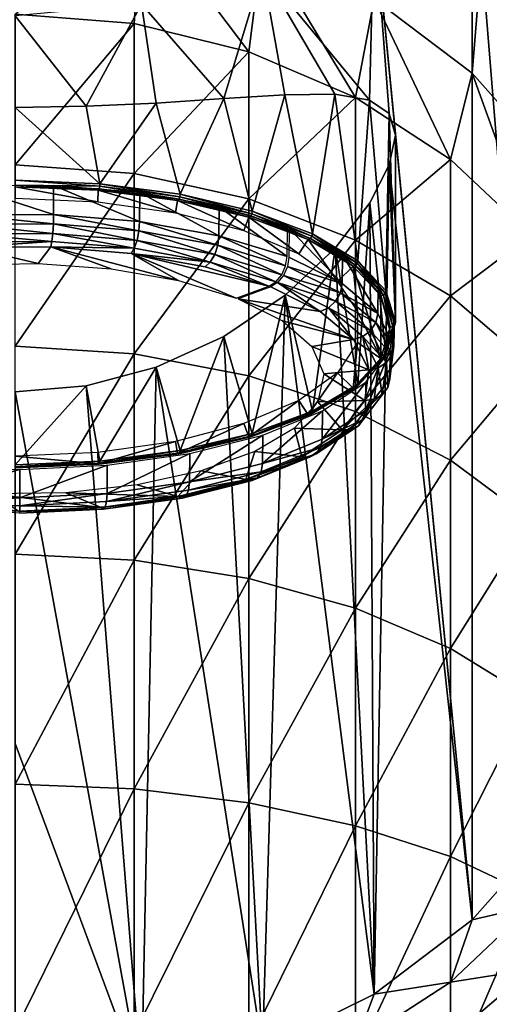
# Model space of a CAD drawing. Header units: millimetres. Extents: x -26 to 42, y -375 to 149.
# Tile 7 of 11: x 0 to 19, y 62 to 101. Entities that reach past the tile are written whole.
import ezdxf

# ---------------------------------------------------------------- set-up
doc = ezdxf.new("R2010")
doc.units = ezdxf.units.MM
doc.header["$LTSCALE"] = 13.670324
for name, color, linetype in [('11', 7, 'CONTINUOUS'), ('13', 7, 'CONTINUOUS'), ('14', 7, 'CONTINUOUS'), ('16', 7, 'CONTINUOUS'), ('27', 7, 'CONTINUOUS'), ('28', 7, 'CONTINUOUS'), ('29', 7, 'CONTINUOUS'), ('8', 7, 'CONTINUOUS')]:
    doc.layers.add(name, color=color, linetype=linetype)

msp = doc.modelspace()

# ---------------------------------------------------------------- linework, layer by layer
at = {"layer": '11', "linetype": 'CONTINUOUS'}
for points in [[(18.031, 98.442, 21.388), (14.167, 101.382, 20.2), (18.031, 141.072, 126.902), (18.031, 98.442, 21.388)], [(21.202, 137.489, 128.349), (18.031, 98.442, 21.388), (18.031, 141.072, 126.902), (21.202, 137.489, 128.349)], [(21.202, 94.859, 22.836), (18.031, 98.442, 21.388), (21.202, 137.489, 128.349), (21.202, 94.859, 22.836)], [(18.031, 107.635, 140.411), (21.202, 68.588, 33.45), (21.202, 111.218, 138.963), (18.031, 107.635, 140.411)], [(14.167, 104.695, 141.599), (18.031, 65.005, 34.897), (18.031, 107.635, 140.411), (14.167, 104.695, 141.599)], [(18.031, 65.005, 34.897), (21.202, 68.588, 33.45), (18.031, 107.635, 140.411), (18.031, 65.005, 34.897)], [(14.167, 104.695, 141.599), (9.758, 102.51, 142.482), (13.984, 97.381, 123.817), (14.167, 104.695, 141.599)], [(14.754, 96.847, 121.096), (14.167, 104.695, 141.599), (13.984, 97.381, 123.817), (14.754, 96.847, 121.096)], [(18.031, 65.005, 34.897), (14.167, 104.695, 141.599), (15, 95.999, 118.525), (18.031, 65.005, 34.897)], [(15, 95.999, 118.525), (14.167, 104.695, 141.599), (14.754, 96.847, 121.096), (15, 95.999, 118.525)], [(9.758, 102.51, 142.482), (4.975, 101.165, 143.025), (8.227, 97.441, 131.469), (9.758, 102.51, 142.482)], [(10.642, 97.589, 129.283), (9.758, 102.51, 142.482), (8.227, 97.441, 131.469), (10.642, 97.589, 129.283)], [(13.984, 97.381, 123.817), (9.758, 102.51, 142.482), (12.613, 97.609, 126.628), (13.984, 97.381, 123.817)], [(12.613, 97.609, 126.628), (9.758, 102.51, 142.482), (10.642, 97.589, 129.283), (12.613, 97.609, 126.628)], [(4.975, 101.165, 143.025), (0, 100.71, 143.209), (2.791, 97.139, 133.958), (4.975, 101.165, 143.025)], [(5.56, 97.265, 133.037), (4.975, 101.165, 143.025), (2.791, 97.139, 133.958), (5.56, 97.265, 133.037)], [(8.227, 97.441, 131.469), (4.975, 101.165, 143.025), (5.56, 97.265, 133.037), (8.227, 97.441, 131.469)], [(0, 100.71, 143.209), (0, 97.094, 134.259), (2.791, 97.139, 133.958), (0, 100.71, 143.209)], [(14.755, 94.824, 116.088), (18.031, 65.005, 34.897), (15, 95.999, 118.525), (14.755, 94.824, 116.088)], [(13.987, 93.32, 113.76), (14.167, 62.065, 36.085), (14.755, 94.824, 116.088), (13.987, 93.32, 113.76)], [(14.167, 62.065, 36.085), (18.031, 65.005, 34.897), (14.755, 94.824, 116.088), (14.167, 62.065, 36.085)], [(12.617, 91.53, 111.579), (14.167, 62.065, 36.085), (13.987, 93.32, 113.76), (12.617, 91.53, 111.579)], [(10.645, 89.671, 109.682), (14.167, 62.065, 36.085), (12.617, 91.53, 111.579), (10.645, 89.671, 109.682)], [(8.23, 88.045, 108.211), (9.758, 59.88, 36.968), (10.645, 89.671, 109.682), (8.23, 88.045, 108.211)], [(9.758, 59.88, 36.968), (14.167, 62.065, 36.085), (10.645, 89.671, 109.682), (9.758, 59.88, 36.968)], [(5.564, 86.829, 107.204), (9.758, 59.88, 36.968), (8.23, 88.045, 108.211), (5.564, 86.829, 107.204)], [(2.795, 86.098, 106.629), (4.975, 58.534, 37.512), (5.564, 86.829, 107.204), (2.795, 86.098, 106.629)], [(4.975, 58.534, 37.512), (9.758, 59.88, 36.968), (5.564, 86.829, 107.204), (4.975, 58.534, 37.512)], [(0, 85.856, 106.443), (4.975, 58.534, 37.512), (2.795, 86.098, 106.629), (0, 85.856, 106.443)], [(0, 71.968, 72.069), (4.975, 58.534, 37.512), (0, 85.856, 106.443), (0, 71.968, 72.069)], [(0, 58.08, 37.695), (4.975, 58.534, 37.512), (0, 71.968, 72.069), (0, 58.08, 37.695)]]:
    msp.add_3dface(points, dxfattribs=at)
at = {"layer": '13', "linetype": 'CONTINUOUS'}
for points in [[(3.273, 93.822, 134.969), (0, 93.96, 135.309), (3.253, 93.362, 133.831), (3.273, 93.822, 134.969)], [(0, 93.96, 135.309), (0, 93.51, 134.197), (3.253, 93.362, 133.831), (0, 93.96, 135.309)], [(6.319, 92.927, 132.753), (3.273, 93.822, 134.969), (3.253, 93.362, 133.831), (6.319, 92.927, 132.753)], [(6.407, 93.413, 133.957), (3.273, 93.822, 134.969), (6.319, 92.927, 132.753), (6.407, 93.413, 133.957)], [(9.018, 92.229, 131.025), (6.407, 93.413, 133.957), (6.319, 92.927, 132.753), (9.018, 92.229, 131.025)], [(9.216, 92.753, 132.324), (6.407, 93.413, 133.957), (9.018, 92.229, 131.025), (9.216, 92.753, 132.324)], [(11.193, 91.309, 128.749), (9.216, 92.753, 132.324), (9.018, 92.229, 131.025), (11.193, 91.309, 128.749)], [(11.564, 91.875, 130.15), (9.216, 92.753, 132.324), (11.193, 91.309, 128.749), (11.564, 91.875, 130.15)], [(12.717, 90.221, 126.057), (11.564, 91.875, 130.15), (11.193, 91.309, 128.749), (12.717, 90.221, 126.057)], [(13.331, 90.823, 127.547), (11.564, 91.875, 130.15), (12.717, 90.221, 126.057), (13.331, 90.823, 127.547)], [(13.501, 89.029, 123.106), (13.331, 90.823, 127.547), (12.717, 90.221, 126.057), (13.501, 89.029, 123.106)], [(14.428, 89.65, 124.644), (13.331, 90.823, 127.547), (14.427, 87.18, 118.53), (14.428, 89.65, 124.644)], [(14.427, 87.18, 118.53), (13.331, 90.823, 127.547), (13.501, 89.029, 123.106), (14.427, 87.18, 118.53)], [(14.799, 88.415, 121.587), (14.428, 89.65, 124.644), (14.427, 87.18, 118.53), (14.799, 88.415, 121.587)], [(13.501, 87.802, 120.068), (14.427, 87.18, 118.53), (13.501, 89.029, 123.106), (13.501, 87.802, 120.068)], [(12.717, 86.61, 117.118), (13.33, 86.007, 115.627), (13.501, 87.802, 120.068), (12.717, 86.61, 117.118)], [(13.33, 86.007, 115.627), (14.427, 87.18, 118.53), (13.501, 87.802, 120.068), (13.33, 86.007, 115.627)], [(11.193, 85.522, 114.425), (11.564, 84.956, 113.024), (12.717, 86.61, 117.118), (11.193, 85.522, 114.425)], [(11.564, 84.956, 113.024), (13.33, 86.007, 115.627), (12.717, 86.61, 117.118), (11.564, 84.956, 113.024)], [(9.018, 84.602, 112.149), (9.216, 84.077, 110.85), (11.193, 85.522, 114.425), (9.018, 84.602, 112.149)], [(9.216, 84.077, 110.85), (11.564, 84.956, 113.024), (11.193, 85.522, 114.425), (9.216, 84.077, 110.85)], [(6.319, 83.904, 110.421), (6.407, 83.418, 109.217), (9.018, 84.602, 112.149), (6.319, 83.904, 110.421)], [(6.407, 83.418, 109.217), (9.216, 84.077, 110.85), (9.018, 84.602, 112.149), (6.407, 83.418, 109.217)], [(3.253, 83.469, 109.344), (3.273, 83.009, 108.205), (6.319, 83.904, 110.421), (3.253, 83.469, 109.344)], [(3.273, 83.009, 108.205), (6.407, 83.418, 109.217), (6.319, 83.904, 110.421), (3.273, 83.009, 108.205)], [(0, 83.321, 108.977), (3.273, 83.009, 108.205), (3.253, 83.469, 109.344), (0, 83.321, 108.977)], [(0, 82.871, 107.865), (3.273, 83.009, 108.205), (0, 83.321, 108.977), (0, 82.871, 107.865)]]:
    msp.add_3dface(points, dxfattribs=at)
at = {"layer": '14', "linetype": 'CONTINUOUS'}
for points in [[(12.613, 97.609, 126.628), (10.642, 97.589, 129.283), (11.727, 92.104, 130.184), (12.613, 97.609, 126.628)], [(13.515, 91.039, 127.547), (12.613, 97.609, 126.628), (11.727, 92.104, 130.184), (13.515, 91.039, 127.547)], [(13.984, 97.381, 123.817), (12.613, 97.609, 126.628), (13.515, 91.039, 127.547), (13.984, 97.381, 123.817)], [(5.56, 97.265, 133.037), (2.791, 97.139, 133.958), (3.338, 94.079, 135.071), (5.56, 97.265, 133.037)], [(6.508, 93.664, 134.043), (5.56, 97.265, 133.037), (3.338, 94.079, 135.071), (6.508, 93.664, 134.043)], [(8.227, 97.441, 131.469), (5.56, 97.265, 133.037), (6.508, 93.664, 134.043), (8.227, 97.441, 131.469)], [(9.352, 92.994, 132.386), (8.227, 97.441, 131.469), (6.508, 93.664, 134.043), (9.352, 92.994, 132.386)], [(10.642, 97.589, 129.283), (8.227, 97.441, 131.469), (9.352, 92.994, 132.386), (10.642, 97.589, 129.283)], [(11.727, 92.104, 130.184), (10.642, 97.589, 129.283), (9.352, 92.994, 132.386), (11.727, 92.104, 130.184)], [(14.624, 89.851, 124.607), (13.984, 97.381, 123.817), (13.515, 91.039, 127.547), (14.624, 89.851, 124.607)], [(14.754, 96.847, 121.096), (13.984, 97.381, 123.817), (14.624, 89.851, 124.607), (14.754, 96.847, 121.096)], [(2.791, 97.139, 133.958), (0, 97.094, 134.259), (3.338, 94.079, 135.071), (2.791, 97.139, 133.958)], [(0, 97.094, 134.259), (0, 94.22, 135.42), (3.338, 94.079, 135.071), (0, 97.094, 134.259)], [(15, 88.601, 121.512), (14.754, 96.847, 121.096), (14.624, 89.851, 124.607), (15, 88.601, 121.512)], [(15, 95.999, 118.525), (14.754, 96.847, 121.096), (15, 88.601, 121.512), (15, 95.999, 118.525)], [(14.755, 94.824, 116.088), (15, 95.999, 118.525), (15, 88.601, 121.512), (14.755, 94.824, 116.088)], [(13.987, 93.32, 113.76), (14.755, 94.824, 116.088), (14.624, 87.351, 118.417), (13.987, 93.32, 113.76)], [(14.624, 87.351, 118.417), (14.755, 94.824, 116.088), (15, 88.601, 121.512), (14.624, 87.351, 118.417)], [(12.617, 91.53, 111.579), (13.987, 93.32, 113.76), (13.515, 86.163, 115.478), (12.617, 91.53, 111.579)], [(13.515, 86.163, 115.478), (13.987, 93.32, 113.76), (14.624, 87.351, 118.417), (13.515, 86.163, 115.478)], [(10.645, 89.671, 109.682), (12.617, 91.53, 111.579), (11.727, 85.097, 112.841), (10.645, 89.671, 109.682)], [(11.727, 85.097, 112.841), (12.617, 91.53, 111.579), (13.515, 86.163, 115.478), (11.727, 85.097, 112.841)], [(8.23, 88.045, 108.211), (10.645, 89.671, 109.682), (9.352, 84.208, 110.639), (8.23, 88.045, 108.211)], [(9.352, 84.208, 110.639), (10.645, 89.671, 109.682), (11.727, 85.097, 112.841), (9.352, 84.208, 110.639)], [(5.564, 86.829, 107.204), (8.23, 88.045, 108.211), (6.508, 83.538, 108.982), (5.564, 86.829, 107.204)], [(6.508, 83.538, 108.982), (8.23, 88.045, 108.211), (9.352, 84.208, 110.639), (6.508, 83.538, 108.982)], [(2.795, 86.098, 106.629), (5.564, 86.829, 107.204), (3.338, 83.123, 107.953), (2.795, 86.098, 106.629)], [(3.338, 83.123, 107.953), (5.564, 86.829, 107.204), (6.508, 83.538, 108.982), (3.338, 83.123, 107.953)], [(0, 85.856, 106.443), (2.795, 86.098, 106.629), (0, 82.982, 107.604), (0, 85.856, 106.443)], [(0, 82.982, 107.604), (2.795, 86.098, 106.629), (3.338, 83.123, 107.953), (0, 82.982, 107.604)]]:
    msp.add_3dface(points, dxfattribs=at)
at = {"layer": '16', "linetype": 'CONTINUOUS'}
for points in [[(3.338, 94.079, 135.071), (0, 94.22, 135.42), (3.332, 93.977, 135.085), (3.338, 94.079, 135.071)], [(3.332, 93.977, 135.085), (0, 94.22, 135.42), (0, 94.022, 135.392), (3.332, 93.977, 135.085)], [(0, 93.96, 135.309), (3.273, 93.822, 134.969), (0, 94.022, 135.392), (0, 93.96, 135.309)], [(3.273, 93.822, 134.969), (3.316, 93.882, 135.046), (0, 94.022, 135.392), (3.273, 93.822, 134.969)], [(3.332, 93.977, 135.085), (0, 94.022, 135.392), (3.316, 93.882, 135.046), (3.332, 93.977, 135.085)], [(3.273, 93.822, 134.969), (6.407, 93.413, 133.957), (3.316, 93.882, 135.046), (3.273, 93.822, 134.969)], [(6.465, 93.469, 134.024), (3.332, 93.977, 135.085), (3.316, 93.882, 135.046), (6.465, 93.469, 134.024)], [(6.407, 93.413, 133.957), (6.465, 93.469, 134.024), (3.316, 93.882, 135.046), (6.407, 93.413, 133.957)], [(6.497, 93.562, 134.058), (3.338, 94.079, 135.071), (3.332, 93.977, 135.085), (6.497, 93.562, 134.058)], [(6.497, 93.562, 134.058), (3.332, 93.977, 135.085), (6.465, 93.469, 134.024), (6.497, 93.562, 134.058)], [(6.508, 93.664, 134.043), (3.338, 94.079, 135.071), (6.497, 93.562, 134.058), (6.508, 93.664, 134.043)], [(6.407, 93.413, 133.957), (9.216, 92.753, 132.324), (6.465, 93.469, 134.024), (6.407, 93.413, 133.957)], [(9.29, 92.804, 132.378), (6.497, 93.562, 134.058), (6.465, 93.469, 134.024), (9.29, 92.804, 132.378)], [(9.216, 92.753, 132.324), (9.29, 92.804, 132.378), (6.465, 93.469, 134.024), (9.216, 92.753, 132.324)], [(9.336, 92.894, 132.404), (6.508, 93.664, 134.043), (6.497, 93.562, 134.058), (9.336, 92.894, 132.404)], [(9.336, 92.894, 132.404), (6.497, 93.562, 134.058), (9.29, 92.804, 132.378), (9.336, 92.894, 132.404)], [(9.352, 92.994, 132.386), (6.508, 93.664, 134.043), (9.336, 92.894, 132.404), (9.352, 92.994, 132.386)], [(11.707, 92.005, 130.206), (9.352, 92.994, 132.386), (9.336, 92.894, 132.404), (11.707, 92.005, 130.206)], [(11.727, 92.104, 130.184), (9.352, 92.994, 132.386), (11.707, 92.005, 130.206), (11.727, 92.104, 130.184)], [(9.216, 92.753, 132.324), (11.564, 91.875, 130.15), (9.29, 92.804, 132.378), (9.216, 92.753, 132.324)], [(11.649, 91.92, 130.191), (9.336, 92.894, 132.404), (9.29, 92.804, 132.378), (11.649, 91.92, 130.191)], [(11.564, 91.875, 130.15), (11.649, 91.92, 130.191), (9.29, 92.804, 132.378), (11.564, 91.875, 130.15)], [(11.707, 92.005, 130.206), (9.336, 92.894, 132.404), (11.649, 91.92, 130.191), (11.707, 92.005, 130.206)], [(11.564, 91.875, 130.15), (13.331, 90.823, 127.547), (11.649, 91.92, 130.191), (11.564, 91.875, 130.15)], [(13.424, 90.862, 127.571), (11.707, 92.005, 130.206), (11.649, 91.92, 130.191), (13.424, 90.862, 127.571)], [(13.331, 90.823, 127.547), (13.424, 90.862, 127.571), (11.649, 91.92, 130.191), (13.331, 90.823, 127.547)], [(13.49, 90.942, 127.573), (11.727, 92.104, 130.184), (11.707, 92.005, 130.206), (13.49, 90.942, 127.573)], [(13.49, 90.942, 127.573), (11.707, 92.005, 130.206), (13.424, 90.862, 127.571), (13.49, 90.942, 127.573)], [(13.515, 91.039, 127.547), (11.727, 92.104, 130.184), (13.49, 90.942, 127.573), (13.515, 91.039, 127.547)], [(14.598, 89.756, 124.639), (13.515, 91.039, 127.547), (13.49, 90.942, 127.573), (14.598, 89.756, 124.639)], [(14.624, 89.851, 124.607), (13.515, 91.039, 127.547), (14.598, 89.756, 124.639), (14.624, 89.851, 124.607)], [(13.331, 90.823, 127.547), (14.428, 89.65, 124.644), (13.424, 90.862, 127.571), (13.331, 90.823, 127.547)], [(14.526, 89.682, 124.651), (13.49, 90.942, 127.573), (13.424, 90.862, 127.571), (14.526, 89.682, 124.651)], [(14.428, 89.65, 124.644), (14.526, 89.682, 124.651), (13.424, 90.862, 127.571), (14.428, 89.65, 124.644)], [(14.598, 89.756, 124.639), (13.49, 90.942, 127.573), (14.526, 89.682, 124.651), (14.598, 89.756, 124.639)], [(14.973, 88.508, 121.55), (14.624, 89.851, 124.607), (14.598, 89.756, 124.639), (14.973, 88.508, 121.55)], [(15, 88.601, 121.512), (14.624, 89.851, 124.607), (14.973, 88.508, 121.55), (15, 88.601, 121.512)], [(14.428, 89.65, 124.644), (14.799, 88.415, 121.587), (14.526, 89.682, 124.651), (14.428, 89.65, 124.644)], [(14.9, 88.44, 121.577), (14.598, 89.756, 124.639), (14.526, 89.682, 124.651), (14.9, 88.44, 121.577)], [(14.799, 88.415, 121.587), (14.9, 88.44, 121.577), (14.526, 89.682, 124.651), (14.799, 88.415, 121.587)], [(14.973, 88.508, 121.55), (14.598, 89.756, 124.639), (14.9, 88.44, 121.577), (14.973, 88.508, 121.55)], [(14.799, 88.415, 121.587), (14.427, 87.18, 118.53), (14.526, 87.198, 118.503), (14.799, 88.415, 121.587)], [(14.598, 87.26, 118.46), (14.973, 88.508, 121.55), (14.526, 87.198, 118.503), (14.598, 87.26, 118.46)], [(14.526, 87.198, 118.503), (14.973, 88.508, 121.55), (14.9, 88.44, 121.577), (14.526, 87.198, 118.503)], [(14.799, 88.415, 121.587), (14.526, 87.198, 118.503), (14.9, 88.44, 121.577), (14.799, 88.415, 121.587)], [(14.624, 87.351, 118.417), (15, 88.601, 121.512), (14.598, 87.26, 118.46), (14.624, 87.351, 118.417)], [(14.598, 87.26, 118.46), (15, 88.601, 121.512), (14.973, 88.508, 121.55), (14.598, 87.26, 118.46)], [(14.427, 87.18, 118.53), (13.33, 86.007, 115.627), (13.424, 86.019, 115.583), (14.427, 87.18, 118.53)], [(13.49, 86.075, 115.526), (14.598, 87.26, 118.46), (13.424, 86.019, 115.583), (13.49, 86.075, 115.526)], [(13.424, 86.019, 115.583), (14.598, 87.26, 118.46), (14.526, 87.198, 118.503), (13.424, 86.019, 115.583)], [(14.427, 87.18, 118.53), (13.424, 86.019, 115.583), (14.526, 87.198, 118.503), (14.427, 87.18, 118.53)], [(13.515, 86.163, 115.478), (14.624, 87.351, 118.417), (13.49, 86.075, 115.526), (13.515, 86.163, 115.478)], [(13.49, 86.075, 115.526), (14.624, 87.351, 118.417), (14.598, 87.26, 118.46), (13.49, 86.075, 115.526)], [(13.33, 86.007, 115.627), (11.564, 84.956, 113.024), (11.649, 84.96, 112.964), (13.33, 86.007, 115.627)], [(11.707, 85.011, 112.894), (13.49, 86.075, 115.526), (11.649, 84.96, 112.964), (11.707, 85.011, 112.894)], [(11.649, 84.96, 112.964), (13.49, 86.075, 115.526), (13.424, 86.019, 115.583), (11.649, 84.96, 112.964)], [(13.33, 86.007, 115.627), (11.649, 84.96, 112.964), (13.424, 86.019, 115.583), (13.33, 86.007, 115.627)], [(11.727, 85.097, 112.841), (13.515, 86.163, 115.478), (11.707, 85.011, 112.894), (11.727, 85.097, 112.841)], [(11.707, 85.011, 112.894), (13.515, 86.163, 115.478), (13.49, 86.075, 115.526), (11.707, 85.011, 112.894)], [(11.564, 84.956, 113.024), (9.216, 84.077, 110.85), (9.29, 84.076, 110.776), (11.564, 84.956, 113.024)], [(9.336, 84.123, 110.696), (11.707, 85.011, 112.894), (9.29, 84.076, 110.776), (9.336, 84.123, 110.696)], [(9.29, 84.076, 110.776), (11.707, 85.011, 112.894), (11.649, 84.96, 112.964), (9.29, 84.076, 110.776)], [(11.564, 84.956, 113.024), (9.29, 84.076, 110.776), (11.649, 84.96, 112.964), (11.564, 84.956, 113.024)], [(9.352, 84.208, 110.639), (11.727, 85.097, 112.841), (9.336, 84.123, 110.696), (9.352, 84.208, 110.639)], [(9.336, 84.123, 110.696), (11.727, 85.097, 112.841), (11.707, 85.011, 112.894), (9.336, 84.123, 110.696)], [(9.216, 84.077, 110.85), (6.407, 83.418, 109.217), (6.465, 83.411, 109.13), (9.216, 84.077, 110.85)], [(6.497, 83.455, 109.042), (9.336, 84.123, 110.696), (6.465, 83.411, 109.13), (6.497, 83.455, 109.042)], [(6.465, 83.411, 109.13), (9.336, 84.123, 110.696), (9.29, 84.076, 110.776), (6.465, 83.411, 109.13)], [(9.216, 84.077, 110.85), (6.465, 83.411, 109.13), (9.29, 84.076, 110.776), (9.216, 84.077, 110.85)], [(6.508, 83.538, 108.982), (9.352, 84.208, 110.639), (6.497, 83.455, 109.042), (6.508, 83.538, 108.982)], [(6.497, 83.455, 109.042), (9.352, 84.208, 110.639), (9.336, 84.123, 110.696), (6.497, 83.455, 109.042)], [(6.407, 83.418, 109.217), (3.273, 83.009, 108.205), (3.316, 82.999, 108.109), (6.407, 83.418, 109.217)], [(3.332, 83.04, 108.015), (6.497, 83.455, 109.042), (3.316, 82.999, 108.109), (3.332, 83.04, 108.015)], [(3.316, 82.999, 108.109), (6.497, 83.455, 109.042), (6.465, 83.411, 109.13), (3.316, 82.999, 108.109)], [(6.407, 83.418, 109.217), (3.316, 82.999, 108.109), (6.465, 83.411, 109.13), (6.407, 83.418, 109.217)], [(3.338, 83.123, 107.953), (6.508, 83.538, 108.982), (3.332, 83.04, 108.015), (3.338, 83.123, 107.953)], [(3.332, 83.04, 108.015), (6.508, 83.538, 108.982), (6.497, 83.455, 109.042), (3.332, 83.04, 108.015)], [(0, 82.982, 107.604), (3.338, 83.123, 107.953), (0, 82.899, 107.667), (0, 82.982, 107.604)], [(0, 82.899, 107.667), (3.338, 83.123, 107.953), (3.332, 83.04, 108.015), (0, 82.899, 107.667)], [(0, 82.899, 107.667), (3.332, 83.04, 108.015), (0, 82.859, 107.762), (0, 82.899, 107.667)], [(0, 82.859, 107.762), (3.332, 83.04, 108.015), (3.316, 82.999, 108.109), (0, 82.859, 107.762)], [(3.273, 83.009, 108.205), (0, 82.871, 107.865), (3.316, 82.999, 108.109), (3.273, 83.009, 108.205)], [(0, 82.871, 107.865), (0, 82.859, 107.762), (3.316, 82.999, 108.109), (0, 82.871, 107.865)]]:
    msp.add_3dface(points, dxfattribs=at)
at = {"layer": '27', "linetype": 'CONTINUOUS'}
for points in [[(1.511, 94.006, 135.424), (-1.968, 93.986, 135.375), (1.509, 92.869, 135.861), (1.511, 94.006, 135.424)], [(1.509, 92.869, 135.861), (-1.968, 93.986, 135.375), (-1.965, 92.849, 135.811), (1.509, 92.869, 135.861)], [(4.902, 92.589, 135.167), (1.511, 94.006, 135.424), (1.509, 92.869, 135.861), (4.902, 92.589, 135.167)], [(4.909, 93.725, 134.729), (1.511, 94.006, 135.424), (4.902, 92.589, 135.167), (4.909, 93.725, 134.729)], [(8.031, 92.023, 133.767), (4.909, 93.725, 134.729), (4.902, 92.589, 135.167), (8.031, 92.023, 133.767)], [(8.042, 93.159, 133.327), (4.909, 93.725, 134.729), (8.031, 92.023, 133.767), (8.042, 93.159, 133.327)], [(10.727, 91.203, 131.736), (8.042, 93.159, 133.327), (8.031, 92.023, 133.767), (10.727, 91.203, 131.736)], [(10.743, 92.337, 131.294), (8.042, 93.159, 133.327), (10.727, 91.203, 131.736), (10.743, 92.337, 131.294)], [(10.812, 92.31, 131.227), (10.797, 91.176, 131.669), (12.898, 90.139, 129.104), (10.812, 92.31, 131.227)], [(12.917, 91.272, 128.658), (10.812, 92.31, 131.227), (12.898, 90.139, 129.104), (12.917, 91.272, 128.658)], [(14.306, 88.95, 126.159), (12.917, 91.272, 128.658), (12.898, 90.139, 129.104), (14.306, 88.95, 126.159)], [(14.326, 90.081, 125.709), (12.917, 91.272, 128.658), (14.306, 88.95, 126.159), (14.326, 90.081, 125.709)], [(14.944, 87.67, 122.993), (14.326, 90.081, 125.709), (14.306, 88.95, 126.159), (14.944, 87.67, 122.993)], [(14.965, 88.8, 122.538), (14.326, 90.081, 125.709), (14.944, 87.67, 122.993), (14.965, 88.8, 122.538)], [(14.799, 87.498, 119.316), (14.965, 88.8, 122.538), (14.778, 86.37, 119.775), (14.799, 87.498, 119.316)], [(14.778, 86.37, 119.775), (14.965, 88.8, 122.538), (14.944, 87.67, 122.993), (14.778, 86.37, 119.775)], [(13.836, 86.245, 116.216), (14.799, 87.498, 119.316), (13.817, 85.12, 116.68), (13.836, 86.245, 116.216)], [(13.817, 85.12, 116.68), (14.799, 87.498, 119.316), (14.778, 86.37, 119.775), (13.817, 85.12, 116.68)], [(12.13, 85.11, 113.405), (13.836, 86.245, 116.216), (12.112, 83.986, 113.873), (12.13, 85.11, 113.405)], [(12.112, 83.986, 113.873), (13.836, 86.245, 116.216), (13.817, 85.12, 116.68), (12.112, 83.986, 113.873)], [(9.77, 84.152, 111.034), (12.13, 85.11, 113.405), (9.756, 83.029, 111.505), (9.77, 84.152, 111.034)], [(9.756, 83.029, 111.505), (12.13, 85.11, 113.405), (12.112, 83.986, 113.873), (9.756, 83.029, 111.505)], [(6.886, 83.423, 109.231), (9.77, 84.152, 111.034), (6.876, 82.302, 109.705), (6.886, 83.423, 109.231)], [(6.876, 82.302, 109.705), (9.77, 84.152, 111.034), (9.756, 83.029, 111.505), (6.876, 82.302, 109.705)], [(3.63, 82.963, 108.093), (6.886, 83.423, 109.231), (3.625, 81.842, 108.568), (3.63, 82.963, 108.093)], [(3.625, 81.842, 108.568), (6.886, 83.423, 109.231), (6.876, 82.302, 109.705), (3.625, 81.842, 108.568)], [(-3.281, 82.932, 108.016), (0.18, 82.797, 107.68), (-3.276, 81.811, 108.491), (-3.281, 82.932, 108.016)], [(0.18, 82.797, 107.68), (3.63, 82.963, 108.093), (0.179, 81.676, 108.156), (0.18, 82.797, 107.68)], [(0.179, 81.676, 108.156), (3.63, 82.963, 108.093), (3.625, 81.842, 108.568), (0.179, 81.676, 108.156)], [(-3.276, 81.811, 108.491), (0.18, 82.797, 107.68), (0.179, 81.676, 108.156), (-3.276, 81.811, 108.491)]]:
    msp.add_3dface(points, dxfattribs=at)
at = {"layer": '28', "linetype": 'CONTINUOUS'}
for points in [[(1.509, 92.869, 135.861), (-1.965, 92.849, 135.811), (1.501, 92.49, 135.927), (1.509, 92.869, 135.861)], [(1.501, 92.49, 135.927), (-1.965, 92.849, 135.811), (-1.954, 92.47, 135.878), (1.501, 92.49, 135.927)], [(4.875, 92.211, 135.237), (1.509, 92.869, 135.861), (1.501, 92.49, 135.927), (4.875, 92.211, 135.237)], [(4.902, 92.589, 135.167), (1.509, 92.869, 135.861), (4.875, 92.211, 135.237), (4.902, 92.589, 135.167)], [(7.987, 91.649, 133.845), (4.902, 92.589, 135.167), (4.875, 92.211, 135.237), (7.987, 91.649, 133.845)], [(8.031, 92.023, 133.767), (4.902, 92.589, 135.167), (7.987, 91.649, 133.845), (8.031, 92.023, 133.767)], [(1.501, 92.49, 135.927), (-1.954, 92.47, 135.878), (1.478, 92.113, 135.846), (1.501, 92.49, 135.927)], [(1.478, 92.113, 135.846), (-1.954, 92.47, 135.878), (-1.926, 92.094, 135.797), (1.478, 92.113, 135.846)], [(4.803, 91.838, 135.166), (1.501, 92.49, 135.927), (1.478, 92.113, 135.846), (4.803, 91.838, 135.166)], [(4.875, 92.211, 135.237), (1.501, 92.49, 135.927), (4.803, 91.838, 135.166), (4.875, 92.211, 135.237)], [(7.87, 91.284, 133.794), (4.875, 92.211, 135.237), (4.803, 91.838, 135.166), (7.87, 91.284, 133.794)], [(7.987, 91.649, 133.845), (4.875, 92.211, 135.237), (7.87, 91.284, 133.794), (7.987, 91.649, 133.845)], [(1.445, 91.796, 135.628), (1.478, 92.113, 135.846), (-1.926, 92.094, 135.797), (1.445, 91.796, 135.628)], [(-1.885, 91.777, 135.58), (1.445, 91.796, 135.628), (-1.926, 92.094, 135.797), (-1.885, 91.777, 135.58)], [(-1.885, 91.777, 135.58), (-1.835, 91.567, 135.26), (1.445, 91.796, 135.628), (-1.885, 91.777, 135.58)], [(-1.835, 91.567, 135.26), (1.407, 91.586, 135.306), (1.445, 91.796, 135.628), (-1.835, 91.567, 135.26)], [(1.445, 91.796, 135.628), (1.407, 91.586, 135.306), (4.697, 91.527, 134.963), (1.445, 91.796, 135.628)], [(1.445, 91.796, 135.628), (4.697, 91.527, 134.963), (1.478, 92.113, 135.846), (1.445, 91.796, 135.628)], [(4.697, 91.527, 134.963), (4.803, 91.838, 135.166), (1.478, 92.113, 135.846), (4.697, 91.527, 134.963)], [(4.697, 91.527, 134.963), (7.696, 90.985, 133.622), (4.803, 91.838, 135.166), (4.697, 91.527, 134.963)], [(7.696, 90.985, 133.622), (7.87, 91.284, 133.794), (4.803, 91.838, 135.166), (7.696, 90.985, 133.622)], [(10.669, 90.833, 131.825), (8.031, 92.023, 133.767), (7.987, 91.649, 133.845), (10.669, 90.833, 131.825)], [(10.727, 91.203, 131.736), (8.031, 92.023, 133.767), (10.669, 90.833, 131.825), (10.727, 91.203, 131.736)], [(1.407, 91.586, 135.306), (4.574, 91.324, 134.659), (4.697, 91.527, 134.963), (1.407, 91.586, 135.306)], [(4.697, 91.527, 134.963), (4.574, 91.324, 134.659), (7.696, 90.985, 133.622), (4.697, 91.527, 134.963)], [(10.513, 90.48, 131.804), (7.987, 91.649, 133.845), (7.87, 91.284, 133.794), (10.513, 90.48, 131.804)], [(10.669, 90.833, 131.825), (7.987, 91.649, 133.845), (10.513, 90.48, 131.804), (10.669, 90.833, 131.825)], [(4.574, 91.324, 134.659), (7.493, 90.796, 133.353), (7.696, 90.985, 133.622), (4.574, 91.324, 134.659)], [(7.696, 90.985, 133.622), (10.281, 90.199, 131.676), (7.87, 91.284, 133.794), (7.696, 90.985, 133.622)], [(10.281, 90.199, 131.676), (10.513, 90.48, 131.804), (7.87, 91.284, 133.794), (10.281, 90.199, 131.676)], [(12.898, 90.139, 129.104), (10.797, 91.176, 131.669), (10.739, 90.806, 131.758), (12.898, 90.139, 129.104)], [(7.493, 90.796, 133.353), (10.009, 90.031, 131.459), (7.696, 90.985, 133.622), (7.493, 90.796, 133.353)], [(7.696, 90.985, 133.622), (10.009, 90.031, 131.459), (10.281, 90.199, 131.676), (7.696, 90.985, 133.622)], [(12.829, 89.775, 129.207), (10.739, 90.806, 131.758), (10.582, 90.453, 131.737), (12.829, 89.775, 129.207)], [(12.829, 89.775, 129.207), (12.898, 90.139, 129.104), (10.739, 90.806, 131.758), (12.829, 89.775, 129.207)], [(10.582, 90.453, 131.737), (10.351, 90.172, 131.609), (12.642, 89.437, 129.223), (10.582, 90.453, 131.737)], [(12.829, 89.775, 129.207), (10.582, 90.453, 131.737), (12.642, 89.437, 129.223), (12.829, 89.775, 129.207)], [(10.079, 90.004, 131.393), (12.038, 89.038, 129), (10.351, 90.172, 131.609), (10.079, 90.004, 131.393)], [(10.351, 90.172, 131.609), (12.038, 89.038, 129), (12.364, 89.179, 129.15), (10.351, 90.172, 131.609)], [(10.351, 90.172, 131.609), (12.364, 89.179, 129.15), (12.642, 89.437, 129.223), (10.351, 90.172, 131.609)], [(14.306, 88.95, 126.159), (12.898, 90.139, 129.104), (12.829, 89.775, 129.207), (14.306, 88.95, 126.159)], [(14.229, 88.591, 126.278), (12.829, 89.775, 129.207), (12.642, 89.437, 129.223), (14.229, 88.591, 126.278)], [(14.229, 88.591, 126.278), (14.306, 88.95, 126.159), (12.829, 89.775, 129.207), (14.229, 88.591, 126.278)], [(12.038, 89.038, 129), (13.351, 87.927, 126.252), (12.364, 89.179, 129.15), (12.038, 89.038, 129)], [(12.364, 89.179, 129.15), (14.021, 88.271, 126.337), (12.642, 89.437, 129.223), (12.364, 89.179, 129.15)], [(12.364, 89.179, 129.15), (13.351, 87.927, 126.252), (13.713, 88.038, 126.327), (12.364, 89.179, 129.15)], [(12.364, 89.179, 129.15), (13.713, 88.038, 126.327), (14.021, 88.271, 126.337), (12.364, 89.179, 129.15)], [(14.021, 88.271, 126.337), (14.229, 88.591, 126.278), (12.642, 89.437, 129.223), (14.021, 88.271, 126.337)], [(14.944, 87.67, 122.993), (14.306, 88.95, 126.159), (14.229, 88.591, 126.278), (14.944, 87.67, 122.993)], [(14.863, 87.319, 123.129), (14.229, 88.591, 126.278), (14.021, 88.271, 126.337), (14.863, 87.319, 123.129)], [(14.863, 87.319, 123.129), (14.944, 87.67, 122.993), (14.229, 88.591, 126.278), (14.863, 87.319, 123.129)], [(13.351, 87.927, 126.252), (13.946, 86.733, 123.297), (13.713, 88.038, 126.327), (13.351, 87.927, 126.252)], [(13.713, 88.038, 126.327), (14.646, 87.017, 123.234), (14.021, 88.271, 126.337), (13.713, 88.038, 126.327)], [(13.713, 88.038, 126.327), (13.946, 86.733, 123.297), (14.324, 86.812, 123.292), (13.713, 88.038, 126.327)], [(13.713, 88.038, 126.327), (14.324, 86.812, 123.292), (14.646, 87.017, 123.234), (13.713, 88.038, 126.327)], [(14.646, 87.017, 123.234), (14.863, 87.319, 123.129), (14.021, 88.271, 126.337), (14.646, 87.017, 123.234)], [(14.778, 86.37, 119.775), (14.944, 87.67, 122.993), (14.863, 87.319, 123.129), (14.778, 86.37, 119.775)], [(14.698, 86.026, 119.928), (14.863, 87.319, 123.129), (14.646, 87.017, 123.234), (14.698, 86.026, 119.928)], [(14.698, 86.026, 119.928), (14.778, 86.37, 119.775), (14.863, 87.319, 123.129), (14.698, 86.026, 119.928)], [(13.946, 86.733, 123.297), (13.791, 85.52, 120.294), (14.324, 86.812, 123.292), (13.946, 86.733, 123.297)], [(14.324, 86.812, 123.292), (13.791, 85.52, 120.294), (14.165, 85.566, 120.208), (14.324, 86.812, 123.292)], [(14.324, 86.812, 123.292), (14.165, 85.566, 120.208), (14.483, 85.743, 120.08), (14.324, 86.812, 123.292)], [(14.324, 86.812, 123.292), (14.483, 85.743, 120.08), (14.646, 87.017, 123.234), (14.324, 86.812, 123.292)], [(14.483, 85.743, 120.08), (14.698, 86.026, 119.928), (14.646, 87.017, 123.234), (14.483, 85.743, 120.08)], [(13.817, 85.12, 116.68), (14.778, 86.37, 119.775), (14.698, 86.026, 119.928), (13.817, 85.12, 116.68)], [(13.742, 84.782, 116.85), (13.817, 85.12, 116.68), (14.698, 86.026, 119.928), (13.742, 84.782, 116.85)], [(13.742, 84.782, 116.85), (14.698, 86.026, 119.928), (14.483, 85.743, 120.08), (13.742, 84.782, 116.85)], [(13.791, 85.52, 120.294), (12.894, 84.353, 117.406), (14.165, 85.566, 120.208), (13.791, 85.52, 120.294)], [(14.165, 85.566, 120.208), (12.894, 84.353, 117.406), (13.243, 84.367, 117.241), (14.165, 85.566, 120.208)], [(14.165, 85.566, 120.208), (13.243, 84.367, 117.241), (13.541, 84.518, 117.047), (14.165, 85.566, 120.208)], [(14.165, 85.566, 120.208), (13.541, 84.518, 117.047), (14.483, 85.743, 120.08), (14.165, 85.566, 120.208)], [(13.541, 84.518, 117.047), (13.742, 84.782, 116.85), (14.483, 85.743, 120.08), (13.541, 84.518, 117.047)], [(12.047, 83.654, 114.058), (12.112, 83.986, 113.873), (13.742, 84.782, 116.85), (12.047, 83.654, 114.058)], [(12.047, 83.654, 114.058), (13.742, 84.782, 116.85), (13.541, 84.518, 117.047), (12.047, 83.654, 114.058)], [(12.112, 83.986, 113.873), (13.817, 85.12, 116.68), (13.742, 84.782, 116.85), (12.112, 83.986, 113.873)], [(13.243, 84.367, 117.241), (11.871, 83.406, 114.296), (13.541, 84.518, 117.047), (13.243, 84.367, 117.241)], [(11.871, 83.406, 114.296), (12.047, 83.654, 114.058), (13.541, 84.518, 117.047), (11.871, 83.406, 114.296)], [(12.894, 84.353, 117.406), (11.303, 83.295, 114.786), (13.243, 84.367, 117.241), (12.894, 84.353, 117.406)], [(13.243, 84.367, 117.241), (11.303, 83.295, 114.786), (11.609, 83.28, 114.551), (13.243, 84.367, 117.241)], [(13.243, 84.367, 117.241), (11.609, 83.28, 114.551), (11.871, 83.406, 114.296), (13.243, 84.367, 117.241)], [(9.704, 82.703, 111.703), (9.756, 83.029, 111.505), (12.047, 83.654, 114.058), (9.704, 82.703, 111.703)], [(9.704, 82.703, 111.703), (12.047, 83.654, 114.058), (11.871, 83.406, 114.296), (9.704, 82.703, 111.703)], [(9.756, 83.029, 111.505), (12.112, 83.986, 113.873), (12.047, 83.654, 114.058), (9.756, 83.029, 111.505)], [(11.303, 83.295, 114.786), (9.104, 82.402, 112.576), (11.609, 83.28, 114.551), (11.303, 83.295, 114.786)], [(11.609, 83.28, 114.551), (9.104, 82.402, 112.576), (9.351, 82.363, 112.282), (11.609, 83.28, 114.551)], [(11.609, 83.28, 114.551), (9.351, 82.363, 112.282), (9.562, 82.469, 111.976), (11.609, 83.28, 114.551)], [(11.609, 83.28, 114.551), (9.562, 82.469, 111.976), (11.871, 83.406, 114.296), (11.609, 83.28, 114.551)], [(9.562, 82.469, 111.976), (9.704, 82.703, 111.703), (11.871, 83.406, 114.296), (9.562, 82.469, 111.976)], [(6.876, 82.302, 109.705), (9.756, 83.029, 111.505), (9.704, 82.703, 111.703), (6.876, 82.302, 109.705)], [(9.351, 82.363, 112.282), (6.738, 81.756, 110.211), (9.562, 82.469, 111.976), (9.351, 82.363, 112.282)], [(6.738, 81.756, 110.211), (6.839, 81.979, 109.912), (9.562, 82.469, 111.976), (6.738, 81.756, 110.211)], [(6.839, 81.979, 109.912), (6.876, 82.302, 109.705), (9.704, 82.703, 111.703), (6.839, 81.979, 109.912)], [(6.839, 81.979, 109.912), (9.704, 82.703, 111.703), (9.562, 82.469, 111.976), (6.839, 81.979, 109.912)], [(3.625, 81.842, 108.568), (6.876, 82.302, 109.705), (3.605, 81.523, 108.782), (3.625, 81.842, 108.568)], [(3.605, 81.523, 108.782), (6.876, 82.302, 109.705), (6.839, 81.979, 109.912), (3.605, 81.523, 108.782)], [(9.104, 82.402, 112.576), (6.417, 81.723, 110.897), (9.351, 82.363, 112.282), (9.104, 82.402, 112.576)], [(9.351, 82.363, 112.282), (6.417, 81.723, 110.897), (6.59, 81.666, 110.556), (9.351, 82.363, 112.282)], [(9.351, 82.363, 112.282), (6.59, 81.666, 110.556), (6.738, 81.756, 110.211), (9.351, 82.363, 112.282)], [(-3.276, 81.811, 108.491), (0.179, 81.676, 108.156), (-3.258, 81.492, 108.705), (-3.276, 81.811, 108.491)], [(-3.258, 81.492, 108.705), (0.179, 81.676, 108.156), (0.178, 81.357, 108.372), (-3.258, 81.492, 108.705)], [(0.179, 81.676, 108.156), (3.625, 81.842, 108.568), (0.178, 81.357, 108.372), (0.179, 81.676, 108.156)], [(0.178, 81.357, 108.372), (3.625, 81.842, 108.568), (3.605, 81.523, 108.782), (0.178, 81.357, 108.372)], [(6.417, 81.723, 110.897), (3.383, 81.295, 109.835), (6.59, 81.666, 110.556), (6.417, 81.723, 110.897)], [(6.59, 81.666, 110.556), (3.383, 81.295, 109.835), (3.474, 81.226, 109.467), (6.59, 81.666, 110.556)], [(6.59, 81.666, 110.556), (3.474, 81.226, 109.467), (3.552, 81.306, 109.097), (6.59, 81.666, 110.556)], [(6.59, 81.666, 110.556), (3.552, 81.306, 109.097), (6.738, 81.756, 110.211), (6.59, 81.666, 110.556)], [(3.552, 81.306, 109.097), (3.605, 81.523, 108.782), (6.738, 81.756, 110.211), (3.552, 81.306, 109.097)], [(3.605, 81.523, 108.782), (6.839, 81.979, 109.912), (6.738, 81.756, 110.211), (3.605, 81.523, 108.782)], [(-3.258, 81.492, 108.705), (0.178, 81.357, 108.372), (0.176, 81.143, 108.694), (-3.258, 81.492, 108.705)], [(-3.211, 81.276, 109.022), (-3.258, 81.492, 108.705), (0.176, 81.143, 108.694), (-3.211, 81.276, 109.022)], [(0.171, 81.067, 109.072), (-3.211, 81.276, 109.022), (0.176, 81.143, 108.694), (0.171, 81.067, 109.072)], [(3.383, 81.295, 109.835), (0.167, 81.139, 109.451), (3.474, 81.226, 109.467), (3.383, 81.295, 109.835)], [(0.176, 81.143, 108.694), (0.178, 81.357, 108.372), (3.552, 81.306, 109.097), (0.176, 81.143, 108.694)], [(3.474, 81.226, 109.467), (0.176, 81.143, 108.694), (3.552, 81.306, 109.097), (3.474, 81.226, 109.467)], [(0.178, 81.357, 108.372), (3.605, 81.523, 108.782), (3.552, 81.306, 109.097), (0.178, 81.357, 108.372)], [(3.474, 81.226, 109.467), (0.167, 81.139, 109.451), (0.171, 81.067, 109.072), (3.474, 81.226, 109.467)], [(3.474, 81.226, 109.467), (0.171, 81.067, 109.072), (0.176, 81.143, 108.694), (3.474, 81.226, 109.467)]]:
    msp.add_3dface(points, dxfattribs=at)
at = {"layer": '29', "linetype": 'CONTINUOUS'}
for points in [[(0.9, 90.928, 133.678), (-1.835, 91.567, 135.26), (-2.031, 90.876, 133.55), (0.9, 90.928, 133.678)], [(1.407, 91.586, 135.306), (-1.835, 91.567, 135.26), (0.9, 90.928, 133.678), (1.407, 91.586, 135.306)], [(3.779, 90.715, 133.151), (1.407, 91.586, 135.306), (0.9, 90.928, 133.678), (3.779, 90.715, 133.151)], [(4.574, 91.324, 134.659), (1.407, 91.586, 135.306), (6.438, 90.251, 132.003), (4.574, 91.324, 134.659)], [(6.438, 90.251, 132.003), (1.407, 91.586, 135.306), (3.779, 90.715, 133.151), (6.438, 90.251, 132.003)], [(10.009, 90.031, 131.459), (7.493, 90.796, 133.353), (4.574, 91.324, 134.659), (10.009, 90.031, 131.459)], [(10.009, 90.031, 131.459), (4.574, 91.324, 134.659), (8.72, 89.564, 130.302), (10.009, 90.031, 131.459)], [(8.72, 89.564, 130.302), (4.574, 91.324, 134.659), (6.438, 90.251, 132.003), (8.72, 89.564, 130.302)], [(12.038, 89.038, 129), (10.079, 90.004, 131.393), (8.789, 89.537, 130.235), (12.038, 89.038, 129)], [(13.351, 87.927, 126.252), (12.038, 89.038, 129), (8.789, 89.537, 130.235), (13.351, 87.927, 126.252)], [(10.548, 88.66, 128.065), (13.351, 87.927, 126.252), (8.789, 89.537, 130.235), (10.548, 88.66, 128.065)], [(11.7, 87.65, 125.564), (13.351, 87.927, 126.252), (10.548, 88.66, 128.065), (11.7, 87.65, 125.564)], [(13.946, 86.733, 123.297), (13.351, 87.927, 126.252), (11.7, 87.65, 125.564), (13.946, 86.733, 123.297)], [(12.174, 86.565, 122.88), (13.946, 86.733, 123.297), (11.7, 87.65, 125.564), (12.174, 86.565, 122.88)], [(13.791, 85.52, 120.294), (13.946, 86.733, 123.297), (12.174, 86.565, 122.88), (13.791, 85.52, 120.294)], [(11.942, 85.469, 120.167), (13.791, 85.52, 120.294), (12.174, 86.565, 122.88), (11.942, 85.469, 120.167)], [(11.017, 84.426, 117.586), (12.894, 84.353, 117.406), (11.942, 85.469, 120.167), (11.017, 84.426, 117.586)], [(12.894, 84.353, 117.406), (13.791, 85.52, 120.294), (11.942, 85.469, 120.167), (12.894, 84.353, 117.406)], [(9.454, 83.496, 115.284), (11.303, 83.295, 114.786), (11.017, 84.426, 117.586), (9.454, 83.496, 115.284)], [(11.303, 83.295, 114.786), (12.894, 84.353, 117.406), (11.017, 84.426, 117.586), (11.303, 83.295, 114.786)], [(7.341, 82.733, 113.395), (9.104, 82.402, 112.576), (9.454, 83.496, 115.284), (7.341, 82.733, 113.395)], [(9.104, 82.402, 112.576), (11.303, 83.295, 114.786), (9.454, 83.496, 115.284), (9.104, 82.402, 112.576)], [(4.804, 82.181, 112.029), (6.417, 81.723, 110.897), (7.341, 82.733, 113.395), (4.804, 82.181, 112.029)], [(6.417, 81.723, 110.897), (9.104, 82.402, 112.576), (7.341, 82.733, 113.395), (6.417, 81.723, 110.897)], [(1.989, 81.873, 111.266), (6.417, 81.723, 110.897), (4.804, 82.181, 112.029), (1.989, 81.873, 111.266)], [(-0.943, 81.825, 111.148), (3.383, 81.295, 109.835), (1.989, 81.873, 111.266), (-0.943, 81.825, 111.148)], [(0.167, 81.139, 109.451), (3.383, 81.295, 109.835), (-0.943, 81.825, 111.148), (0.167, 81.139, 109.451)], [(3.383, 81.295, 109.835), (6.417, 81.723, 110.897), (1.989, 81.873, 111.266), (3.383, 81.295, 109.835)]]:
    msp.add_3dface(points, dxfattribs=at)
at = {"layer": '8', "linetype": 'CONTINUOUS'}
for points in [[(4.686, 100.402, 9.493), (0, 100.777, 9.273), (4.975, 104.912, 18.774), (4.686, 100.402, 9.493)], [(9.212, 99.292, 10.145), (4.686, 100.402, 9.493), (4.975, 104.912, 18.774), (9.212, 99.292, 10.145)], [(9.758, 103.567, 19.317), (9.212, 99.292, 10.145), (4.975, 104.912, 18.774), (9.758, 103.567, 19.317)], [(13.424, 97.484, 11.208), (9.212, 99.292, 10.145), (9.758, 103.567, 19.317), (13.424, 97.484, 11.208)], [(14.167, 101.382, 20.2), (13.424, 97.484, 11.208), (9.758, 103.567, 19.317), (14.167, 101.382, 20.2)], [(17.179, 95.039, 12.645), (13.424, 97.484, 11.208), (14.167, 101.382, 20.2), (17.179, 95.039, 12.645)], [(18.031, 98.442, 21.388), (17.179, 95.039, 12.645), (14.167, 101.382, 20.2), (18.031, 98.442, 21.388)], [(4.686, 100.402, 9.493), (0, 94.822, 0.674), (0, 100.777, 9.273), (4.686, 100.402, 9.493)], [(4.686, 94.484, 0.947), (0, 94.822, 0.674), (4.686, 100.402, 9.493), (4.686, 94.484, 0.947)], [(9.212, 99.292, 10.145), (4.686, 94.484, 0.947), (4.686, 100.402, 9.493), (9.212, 99.292, 10.145)], [(9.212, 93.483, 1.756), (4.686, 94.484, 0.947), (9.212, 99.292, 10.145), (9.212, 93.483, 1.756)], [(13.424, 97.484, 11.208), (9.212, 93.483, 1.756), (9.212, 99.292, 10.145), (13.424, 97.484, 11.208)], [(20.349, 92.041, 14.408), (17.179, 95.039, 12.645), (18.031, 98.442, 21.388), (20.349, 92.041, 14.408)], [(21.202, 94.859, 22.836), (20.349, 92.041, 14.408), (18.031, 98.442, 21.388), (21.202, 94.859, 22.836)], [(13.424, 91.852, 3.075), (9.212, 93.483, 1.756), (13.424, 97.484, 11.208), (13.424, 91.852, 3.075)], [(17.179, 95.039, 12.645), (13.424, 91.852, 3.075), (13.424, 97.484, 11.208), (17.179, 95.039, 12.645)], [(17.179, 89.646, 4.858), (13.424, 91.852, 3.075), (17.179, 95.039, 12.645), (17.179, 89.646, 4.858)], [(20.349, 92.041, 14.408), (17.179, 89.646, 4.858), (17.179, 95.039, 12.645), (20.349, 92.041, 14.408)], [(4.686, 94.484, 0.947), (0, 87.66, -6.95), (0, 94.822, 0.674), (4.686, 94.484, 0.947)], [(4.686, 87.366, -6.63), (0, 87.66, -6.95), (4.686, 94.484, 0.947), (4.686, 87.366, -6.63)], [(9.212, 93.483, 1.756), (4.686, 87.366, -6.63), (4.686, 94.484, 0.947), (9.212, 93.483, 1.756)], [(9.212, 86.496, -5.681), (4.686, 87.366, -6.63), (9.212, 93.483, 1.756), (9.212, 86.496, -5.681)], [(13.424, 91.852, 3.075), (9.212, 86.496, -5.681), (9.212, 93.483, 1.756), (13.424, 91.852, 3.075)], [(13.424, 85.078, -4.135), (9.212, 86.496, -5.681), (13.424, 91.852, 3.075), (13.424, 85.078, -4.135)], [(17.179, 89.646, 4.858), (13.424, 85.078, -4.135), (13.424, 91.852, 3.075), (17.179, 89.646, 4.858)], [(20.349, 86.942, 7.045), (17.179, 89.646, 4.858), (20.349, 92.041, 14.408), (20.349, 86.942, 7.045)], [(17.179, 83.161, -2.046), (13.424, 85.078, -4.135), (17.179, 89.646, 4.858), (17.179, 83.161, -2.046)], [(20.349, 86.942, 7.045), (17.179, 83.161, -2.046), (17.179, 89.646, 4.858), (20.349, 86.942, 7.045)], [(4.686, 87.366, -6.63), (0, 79.449, -13.43), (0, 87.66, -6.95), (4.686, 87.366, -6.63)], [(4.686, 79.206, -13.07), (0, 79.449, -13.43), (4.686, 87.366, -6.63), (4.686, 79.206, -13.07)], [(9.212, 86.496, -5.681), (4.686, 79.206, -13.07), (4.686, 87.366, -6.63), (9.212, 86.496, -5.681)], [(20.349, 80.81, 0.517), (17.179, 83.161, -2.046), (20.349, 86.942, 7.045), (20.349, 80.81, 0.517)], [(9.212, 78.486, -12.002), (4.686, 79.206, -13.07), (9.212, 86.496, -5.681), (9.212, 78.486, -12.002)], [(13.424, 85.078, -4.135), (9.212, 78.486, -12.002), (9.212, 86.496, -5.681), (13.424, 85.078, -4.135)], [(13.424, 77.312, -10.264), (9.212, 78.486, -12.002), (13.424, 85.078, -4.135), (13.424, 77.312, -10.264)], [(17.179, 83.161, -2.046), (13.424, 77.312, -10.264), (13.424, 85.078, -4.135), (17.179, 83.161, -2.046)], [(17.179, 75.725, -7.914), (13.424, 77.312, -10.264), (17.179, 83.161, -2.046), (17.179, 75.725, -7.914)], [(20.349, 80.81, 0.517), (17.179, 75.725, -7.914), (17.179, 83.161, -2.046), (20.349, 80.81, 0.517)], [(20.349, 73.779, -5.032), (17.179, 75.725, -7.914), (20.349, 80.81, 0.517), (20.349, 73.779, -5.032)], [(4.686, 79.206, -13.07), (0, 70.37, -18.623), (0, 79.449, -13.43), (4.686, 79.206, -13.07)], [(4.686, 70.183, -18.231), (0, 70.37, -18.623), (4.686, 79.206, -13.07), (4.686, 70.183, -18.231)], [(9.212, 78.486, -12.002), (4.686, 70.183, -18.231), (4.686, 79.206, -13.07), (9.212, 78.486, -12.002)], [(9.212, 69.628, -17.069), (4.686, 70.183, -18.231), (9.212, 78.486, -12.002), (9.212, 69.628, -17.069)], [(13.424, 77.312, -10.264), (9.212, 69.628, -17.069), (9.212, 78.486, -12.002), (13.424, 77.312, -10.264)], [(13.424, 68.725, -15.176), (9.212, 69.628, -17.069), (13.424, 77.312, -10.264), (13.424, 68.725, -15.176)], [(17.179, 75.725, -7.914), (13.424, 68.725, -15.176), (13.424, 77.312, -10.264), (17.179, 75.725, -7.914)], [(17.179, 67.503, -12.617), (13.424, 68.725, -15.176), (17.179, 75.725, -7.914), (17.179, 67.503, -12.617)], [(20.349, 73.779, -5.032), (17.179, 67.503, -12.617), (17.179, 75.725, -7.914), (20.349, 73.779, -5.032)], [(20.349, 66.005, -9.479), (17.179, 67.503, -12.617), (20.349, 73.779, -5.032), (20.349, 66.005, -9.479)], [(4.686, 70.183, -18.231), (0, 60.622, -22.416), (0, 70.37, -18.623), (4.686, 70.183, -18.231)], [(4.686, 60.495, -22.001), (0, 60.622, -22.416), (4.686, 70.183, -18.231), (4.686, 60.495, -22.001)], [(9.212, 69.628, -17.069), (4.686, 60.495, -22.001), (4.686, 70.183, -18.231), (9.212, 69.628, -17.069)], [(9.212, 60.119, -20.77), (4.686, 60.495, -22.001), (9.212, 69.628, -17.069), (9.212, 60.119, -20.77)], [(13.424, 68.725, -15.176), (9.212, 60.119, -20.77), (9.212, 69.628, -17.069), (13.424, 68.725, -15.176)], [(13.424, 59.505, -18.764), (9.212, 60.119, -20.77), (13.424, 68.725, -15.176), (13.424, 59.505, -18.764)], [(17.179, 67.503, -12.617), (13.424, 59.505, -18.764), (13.424, 68.725, -15.176), (17.179, 67.503, -12.617)], [(18.031, 65.005, 34.897), (20.349, 65.546, 29.983), (21.202, 68.588, 33.45), (18.031, 65.005, 34.897)], [(17.179, 58.675, -16.052), (13.424, 59.505, -18.764), (17.179, 67.503, -12.617), (17.179, 58.675, -16.052)], [(20.349, 66.005, -9.479), (17.179, 58.675, -16.052), (17.179, 67.503, -12.617), (20.349, 66.005, -9.479)], [(20.349, 57.658, -12.727), (17.179, 58.675, -16.052), (20.349, 66.005, -9.479), (20.349, 57.658, -12.727)], [(17.179, 62.548, 31.745), (20.349, 63.043, 26.369), (20.349, 65.546, 29.983), (17.179, 62.548, 31.745)], [(17.179, 62.548, 31.745), (20.349, 65.546, 29.983), (18.031, 65.005, 34.897), (17.179, 62.548, 31.745)], [(14.167, 62.065, 36.085), (17.179, 62.548, 31.745), (18.031, 65.005, 34.897), (14.167, 62.065, 36.085)], [(17.179, 60.339, 28.555), (20.349, 60.033, 23.164), (20.349, 63.043, 26.369), (17.179, 60.339, 28.555)], [(17.179, 60.339, 28.555), (20.349, 63.043, 26.369), (17.179, 62.548, 31.745), (17.179, 60.339, 28.555)], [(13.424, 60.103, 33.182), (17.179, 60.339, 28.555), (17.179, 62.548, 31.745), (13.424, 60.103, 33.182)], [(13.424, 60.103, 33.182), (17.179, 62.548, 31.745), (14.167, 62.065, 36.085), (13.424, 60.103, 33.182)], [(9.758, 59.88, 36.968), (13.424, 60.103, 33.182), (14.167, 62.065, 36.085), (9.758, 59.88, 36.968)]]:
    msp.add_3dface(points, dxfattribs=at)

doc.saveas('drawing.dxf')
